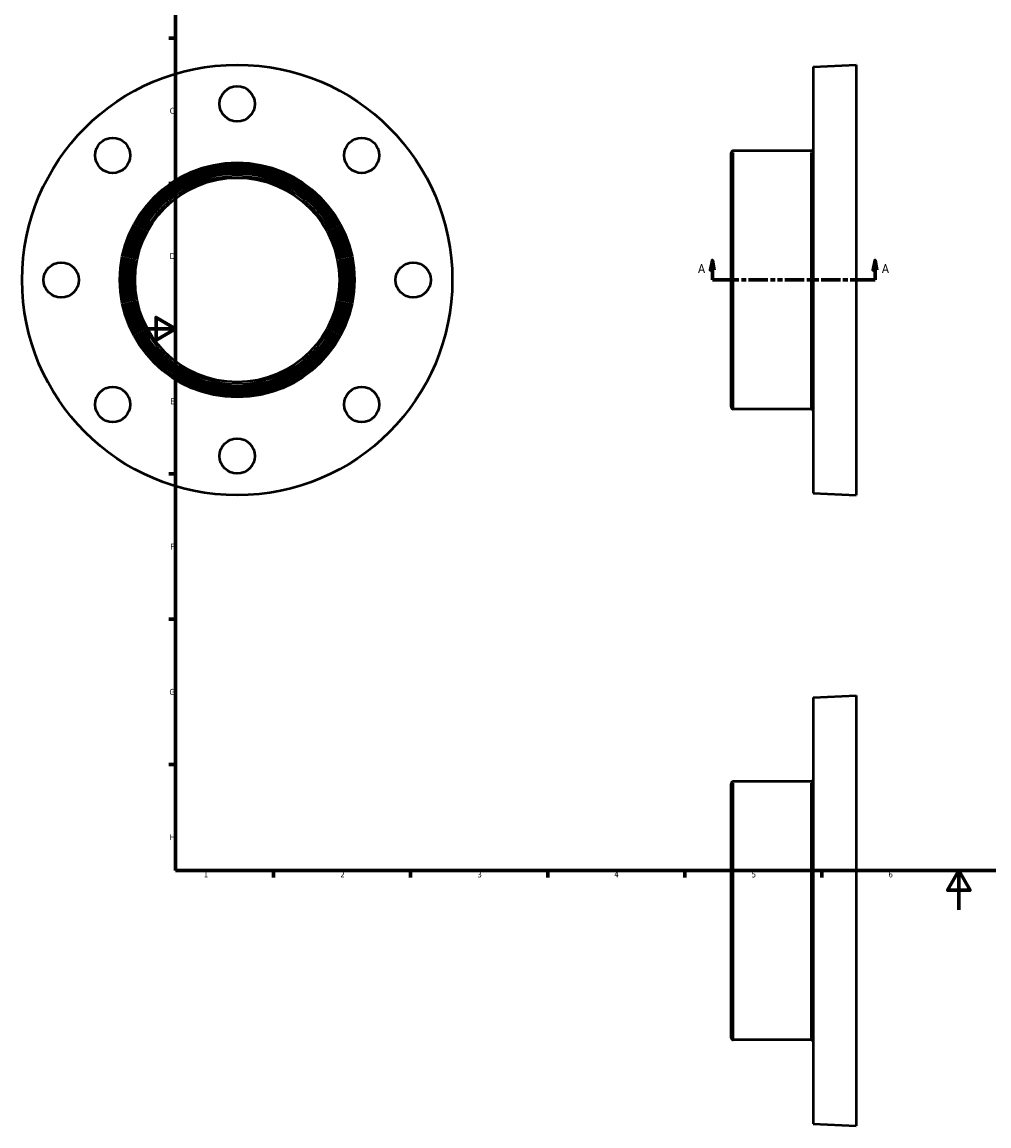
# Model space of a CAD drawing. Header units: millimetres. Extents: x -59 to 901, y -110 to 888.
# Tile 1 of 4: x -59 to 436, y -110 to 454. Entities that reach past the tile are written whole.
import ezdxf

# ---------------------------------------------------------------- set-up
doc = ezdxf.new("R2010")
doc.units = ezdxf.units.MM
doc.linetypes.add('DOUBLE_DASH_CHAIN', pattern=[1.2403, 0.6614, -0.0827, 0.1654, -0.0827, 0.1654, -0.0827])
for name, color, linetype, lineweight in [('Border (ANSI)', 7, 'Continuous', 70), ('Section Line (ANSI)', 7, 'DOUBLE_DASH_CHAIN', 70), ('Visible (ANSI)', 7, 'Continuous', 50), ('Visible Narrow (ANSI)', 7, 'Continuous', 35)]:
    doc.layers.add(name, color=color, linetype=linetype, lineweight=lineweight)
doc.styles.add('Label Text (ANSI)', font='tahoma.ttf')
doc.styles.add('Note Text (ANSI)', font='tahoma.ttf')

# ---------------------------------------------------------------- blocks, each defined once
blk = doc.blocks.new('Borders Default Border')
at = {"layer": 'Border (ANSI)'}
for p, q in [((20, 445.5), (16.55, 445.5)), ((20, 371.25), (16.55, 371.25)), ((20, 222.75), (16.55, 222.75)), ((20, 148.5), (16.55, 148.5)), ((20, 74.25), (16.55, 74.25)), ((70.08, 20), (70.08, 16.55)), ((140.17, 20), (140.17, 16.55)), ((210.25, 20), (210.25, 16.55)), ((280.33, 20), (280.33, 16.55)), ((350.42, 20), (350.42, 16.55))]:
    blk.add_line(p, q, dxfattribs=at)
at = {"layer": 'Border (ANSI)', "flags": 128}
for points in [[(20, 20), (20, 574), (821, 574), (821, 20), (20, 20)], [(0, 297), (20, 297), (10, 302.77), (10, 291.23), (20, 297)], [(420.5, 0), (420.5, 20), (414.73, 10), (426.27, 10), (420.5, 20)]]:
    blk.add_lwpolyline(points, dxfattribs=at)
at = {"layer": 'Border (ANSI)', "char_height": 3.05, "attachment_point": 7, "style": 'Note Text (ANSI)'}
for s, insert in [('C', (16.95, 406.8)), ('D', (16.96, 332.6)), ('E', (17.21, 258.35)), ('F', (17.29, 184.1)), ('G', (16.81, 109.79)), ('H', (16.97, 35.6)), ('1', (34.35, 16.55)), ('2', (104.2, 16.55)), ('3', (174.26, 16.49)), ('4', (244.23, 16.55)), ('5', (314.48, 16.49)), ('6', (384.49, 16.49))]:
    blk.add_mtext(s, dxfattribs=dict(at, insert=insert))
blk = doc.blocks.new('2dTransSection0')
at = {"layer": 'Section Line (ANSI)', "linetype": 'Continuous'}
for p, q in [((294.43, 331.93), (293.43, 326.93)), ((294.43, 326.93), (294.43, 331.93)), ((295.43, 326.93), (294.43, 331.93)), ((377.63, 331.93), (376.63, 326.93)), ((377.63, 326.93), (377.63, 331.93)), ((378.63, 326.93), (377.63, 331.93)), ((293.43, 326.93), (295.43, 326.93)), ((294.43, 321.93), (294.43, 326.93)), ((294.43, 321.93), (303.39, 321.93)), ((368.67, 321.93), (377.63, 321.93)), ((376.63, 326.93), (378.63, 326.93)), ((377.63, 321.93), (377.63, 326.93))]:
    blk.add_line(p, q, dxfattribs=at)
at = {"layer": 'Section Line (ANSI)', "linetype": 'DOUBLE_DASH_CHAIN', "ltscale": 14.964315}
blk.add_line((294.43, 321.93), (377.63, 321.93), dxfattribs=at)
at = {"layer": 'Section Line (ANSI)', "linetype": 'Continuous', "flags": 128}
for points in [[(295.43, 326.93), (294.43, 331.93), (293.43, 326.93), (295.43, 326.93)], [(378.63, 326.93), (377.63, 331.93), (376.63, 326.93), (378.63, 326.93)]]:
    blk.add_lwpolyline(points, dxfattribs=at)
at = {"layer": 'Section Line (ANSI)'}
for points in [[(295.43, 326.93), (294.43, 331.93), (293.43, 326.93), (295.43, 326.93)], [(378.63, 326.93), (377.63, 331.93), (376.63, 326.93), (378.63, 326.93)]]:
    blk.add_solid(points, dxfattribs=at)
at = {"layer": 'Section Line (ANSI)', "char_height": 4.57, "attachment_point": 7, "style": 'Label Text (ANSI)'}
for insert in [(287.07, 325.43), (381.1, 325.43)]:
    blk.add_mtext('A', dxfattribs=dict(at, insert=insert))

msp = doc.modelspace()

# ---------------------------------------------------------------- linework, layer by layer
at = {"layer": 'Visible (ANSI)'}
for p, q in [((346.031, 430.827), (368.031, 431.927)), ((346.031, 430.827), (346.031, 213.027)), ((368.031, 431.927), (368.031, 211.927)), ((304.031, 257.027), (304.031, 386.827)), ((344.931, 387.927), (305.131, 387.927)), ((344.931, 255.927), (305.131, 255.927)), ((346.031, 213.027), (368.031, 211.927)), ((346.031, 108.429), (368.031, 109.529)), ((346.031, 108.429), (346.031, -109.371)), ((368.031, 109.529), (368.031, -110.471)), ((304.031, -65.371), (304.031, 64.429)), ((344.931, 65.529), (305.131, 65.529)), ((344.931, -66.471), (305.131, -66.471)), ((346.031, -109.371), (368.031, -110.471))]:
    msp.add_line(p, q, dxfattribs=at)
for centre, radius in [((51.459, 321.927), 110), ((51.459, 411.927), 9), ((-12.181, 385.567), 9), ((115.098, 385.567), 9), ((51.459, 321.927), 59.95), ((51.459, 321.927), 58.85), ((51.459, 321.927), 57.75), ((51.459, 321.927), 56.65), ((51.459, 321.927), 55.55), ((51.459, 321.927), 54.45), ((51.459, 321.927), 52.25), ((-38.541, 321.927), 9), ((141.459, 321.927), 9), ((-12.181, 258.288), 9), ((115.098, 258.288), 9), ((51.459, 231.927), 9)]:
    msp.add_circle(centre, radius, dxfattribs=at)
for centre, start, end in [((305.131, 386.827), 90, 180), ((344.931, 389.027), 270, 0), ((305.131, 257.027), 180, 270), ((344.931, 254.827), 0, 90), ((305.131, 64.429), 90, 180), ((344.931, 66.629), 270, 0), ((305.131, -65.371), 180, 270), ((344.931, -67.571), 0, 90)]:
    msp.add_arc(centre, 1.1, start, end, dxfattribs=at)
at = {"layer": 'Visible Narrow (ANSI)'}
for p, q in [((305.131, 387.115), (305.131, 256.74)), ((344.931, 256.74), (344.931, 387.115)), ((305.131, 64.716), (305.131, -65.659)), ((344.931, -65.659), (344.931, 64.716))]:
    msp.add_line(p, q, dxfattribs=at)
msp.add_circle((51.459, 321.927), 53.35, dxfattribs=at)

# ---------------------------------------------------------------- block references
msp.add_blockref('Borders Default Border', (0, 0))
at = {"layer": 'Section Line (ANSI)'}
msp.add_blockref('2dTransSection0', (0, 0), dxfattribs=at)

doc.saveas('drawing.dxf')
